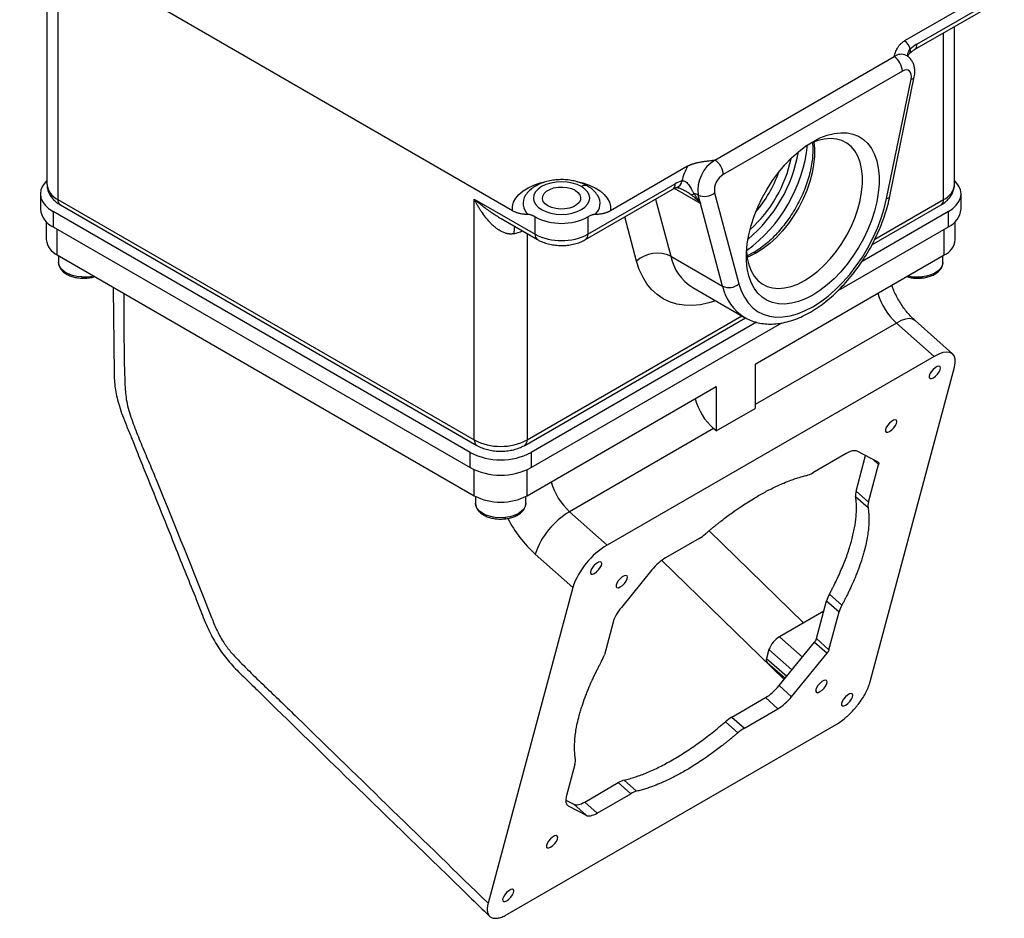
# Model space of a CAD drawing. Header units: inches. Extents: x 0 to 55, y 0 to 42.5.
# Tile 4 of 9: x 33.4 to 43.4, y 28.7 to 37.8. Entities that reach past the tile are written whole.
import ezdxf

# ---------------------------------------------------------------- set-up
doc = ezdxf.new("R2010")
doc.units = ezdxf.units.IN
doc.header["$LTSCALE"] = 5
doc.header["$MEASUREMENT"] = 0

msp = doc.modelspace()

# ---------------------------------------------------------------- linework, layer by layer
for p, q in [((38.430453, 35.883862), (33.417012, 38.77806)), ((33.694648, 38.387626), (33.694648, 36.152877)), ((33.805948, 38.251412), (33.805948, 35.99776)), ((43.203424, 38.063703), (42.419221, 37.610992)), ((42.545006, 37.577456), (43.433206, 38.090203)), ((42.520148, 37.522515), (43.408349, 38.035262)), ((42.814488, 35.99776), (42.814488, 37.692434)), ((42.925787, 36.152877), (42.925787, 37.756685)), ((40.489348, 36.398932), (42.3112, 37.450665)), ((42.396053, 37.303695), (40.574201, 36.251962)), ((42.236441, 36.0074), (42.484845, 37.221329)), ((42.269152, 36.032327), (42.517556, 37.246257)), ((41.485017, 36.585878), (41.485127, 36.585942)), ((40.211622, 36.336573), (39.427419, 35.883862)), ((39.172779, 35.59012), (40.06098, 36.102867)), ((39.197637, 35.645061), (40.085837, 36.157808)), ((40.341443, 35.958112), (40.076699, 36.110945)), ((40.485409, 36.06708), (40.733813, 35.139951)), ((33.627577, 36.054892), (33.627577, 35.899749)), ((33.805948, 35.99776), (38.041517, 33.552617)), ((38.041517, 36.00224), (38.660236, 35.645061)), ((38.041517, 33.552617), (38.041517, 36.00224)), ((38.562486, 36.041929), (38.565326, 36.046014)), ((39.292615, 36.045918), (39.295224, 36.042169)), ((39.884622, 36.001058), (40.040204, 35.420372)), ((40.341443, 35.958112), (40.318595, 36.043389)), ((42.115893, 35.594469), (42.814488, 35.99776)), ((42.992858, 35.899749), (42.992858, 36.054892)), ((37.999091, 33.426058), (33.75645, 35.875282)), ((33.75645, 35.875282), (33.75645, 35.72014)), ((33.830805, 35.942818), (38.066375, 33.497676)), ((40.566999, 35.11626), (40.341443, 35.958112)), ((42.863985, 35.875282), (41.986512, 35.368728)), ((42.086972, 35.537182), (42.78963, 35.942818)), ((42.863985, 35.72014), (42.863985, 35.875282)), ((33.687577, 35.771701), (33.687577, 35.589464)), ((38.316028, 35.803177), (38.685093, 35.59012)), ((38.660236, 35.645061), (38.660236, 35.820991)), ((39.197637, 35.820991), (39.197637, 35.645061)), ((39.692674, 35.371015), (39.572192, 35.820696)), ((42.932858, 35.589464), (42.932858, 35.771701)), ((33.75645, 35.72014), (37.999091, 33.270915)), ((33.798876, 35.434346), (33.798876, 35.695647)), ((41.743491, 35.073292), (42.863985, 35.72014)), ((42.821559, 35.434346), (42.821559, 35.695647)), ((38.578918, 35.651413), (38.578918, 33.552617)), ((33.798876, 35.434346), (38.041517, 32.985122)), ((33.811672, 35.42696), (33.811672, 35.358004)), ((40.040204, 35.420372), (40.566999, 35.11626)), ((40.898229, 34.324031), (42.821559, 35.434346)), ((42.808764, 35.358004), (42.808705, 35.354839)), ((42.808764, 35.358004), (42.808764, 35.42696)), ((40.263529, 35.102662), (40.790324, 34.79855)), ((38.554061, 33.497676), (40.800028, 34.794245)), ((38.578918, 33.552617), (40.763747, 34.813892)), ((40.793072, 34.796978), (40.790324, 34.79855)), ((42.907792, 34.428098), (42.525001, 34.767518)), ((40.913677, 34.749394), (38.621345, 33.426058)), ((38.621345, 33.270915), (41.169688, 34.742043)), ((42.335851, 34.741868), (40.898229, 33.911946)), ((42.718643, 34.402448), (42.335851, 34.741868)), ((42.718643, 34.402448), (39.393403, 32.482828)), ((40.898229, 34.324031), (40.898229, 33.872408)), ((42.064357, 31.081976), (42.924981, 34.294233)), ((38.578918, 32.985122), (40.502249, 34.095437)), ((40.502249, 34.095437), (40.502249, 33.643814)), ((40.502249, 33.643814), (40.898229, 33.872408)), ((40.475242, 33.667761), (39.010612, 32.822248)), ((40.502249, 33.643814), (40.475242, 33.667761)), ((37.999091, 33.270915), (37.999091, 33.426058)), ((38.621345, 33.426058), (38.621345, 33.270915)), ((41.826168, 33.415065), (41.484076, 33.21758)), ((41.924952, 33.032326), (42.021639, 33.393209)), ((42.149956, 33.325919), (41.937749, 33.437203)), ((42.051692, 32.919946), (42.154618, 33.304113)), ((42.101176, 33.351499), (42.154618, 33.304113)), ((38.041517, 32.985122), (38.041517, 33.249384)), ((38.578918, 32.985122), (38.578918, 33.249384)), ((38.054312, 32.978072), (38.054312, 32.908779)), ((38.566123, 32.908779), (38.566123, 32.978072)), ((41.920226, 32.978293), (42.046966, 32.865912)), ((41.924952, 33.032326), (42.051692, 32.919946)), ((38.058093, 32.88348), (38.054312, 32.908779)), ((39.010612, 32.822248), (39.393403, 32.482828)), ((40.429934, 32.627854), (41.391432, 31.692486)), ((40.328673, 32.55058), (39.986581, 32.353094)), ((39.042965, 32.053192), (38.660173, 32.392612)), ((41.192401, 31.115312), (39.948516, 32.32495)), ((39.848202, 32.230932), (39.537361, 31.849849)), ((39.042965, 32.053192), (38.182341, 28.840936)), ((41.653709, 31.983523), (41.780449, 31.871143)), ((41.522988, 31.532005), (41.625913, 31.916172)), ((41.625913, 31.916172), (41.752654, 31.803792)), ((41.59792, 31.811689), (41.145946, 31.55077)), ((41.649728, 31.419625), (41.752654, 31.803792)), ((39.4532, 31.699143), (39.364687, 31.36877)), ((41.142398, 31.05401), (41.502797, 31.495852)), ((41.145946, 31.55077), (41.37902, 31.344104)), ((41.502797, 31.495852), (41.629538, 31.383472)), ((41.522988, 31.532005), (41.649728, 31.419625)), ((41.039132, 31.419817), (41.015349, 31.331045)), ((41.039132, 31.419817), (41.272206, 31.213152)), ((41.269138, 30.94163), (41.629538, 31.383472)), ((41.015349, 31.331045), (41.220205, 31.1494)), ((41.020588, 31.290243), (41.203091, 31.128418)), ((41.142398, 31.05401), (41.269138, 30.94163)), ((41.200721, 31.13052), (41.200233, 31.128701)), ((41.200233, 31.128701), (41.201957, 31.127028)), ((40.661927, 30.734363), (41.004018, 30.931848)), ((41.004018, 30.931848), (41.130759, 30.819468)), ((40.788667, 30.621983), (41.130759, 30.819468)), ((38.356012, 28.714965), (41.747285, 30.672706)), ((40.596165, 30.686988), (40.722906, 30.574607)), ((40.661927, 30.734363), (40.788667, 30.621983)), ((39.065648, 30.252617), (38.977135, 29.922244)), ((39.164432, 29.869878), (39.506524, 30.067363)), ((39.506524, 30.067363), (39.633264, 29.954983)), ((39.566319, 30.09247), (39.693059, 29.98009)), ((39.291172, 29.757497), (39.633264, 29.954983)), ((38.971568, 29.890366), (39.052851, 29.84774)), ((39.164432, 29.869878), (39.291172, 29.757497)), ((38.981217, 29.84495), (38.996565, 29.831341)), ((38.996565, 29.831341), (39.179591, 29.73536)), ((39.052851, 29.84774), (39.179591, 29.73536))]:
    msp.add_line(p, q)
at = {"flags": 128}
for points in [[(42.484845, 37.221329), (42.487928, 37.24711), (42.486211, 37.270301), (42.479783, 37.28969), (42.468981, 37.304266), (42.454369, 37.313265), (42.43671, 37.316219), (42.416927, 37.312972), (42.396053, 37.303695)], [(41.485127, 36.585942), (41.558139, 36.623519), (41.630294, 36.651513), (41.700747, 36.669597), (41.768673, 36.677557), (41.833274, 36.6753), (41.893793, 36.662854), (41.949522, 36.640363), (41.999805, 36.608092), (42.044055, 36.566419), (42.081751, 36.515832), (42.112453, 36.456925), (42.1358, 36.390388), (42.151518, 36.317002), (42.159424, 36.237626), (42.159424, 36.153191), (42.151518, 36.064688), (42.1358, 35.973153), (42.112453, 35.87966), (42.081751, 35.785306), (42.044055, 35.691195), (41.999805, 35.598433), (41.949522, 35.508106), (41.893793, 35.421273), (41.833274, 35.338952), (41.768673, 35.262108), (41.700747, 35.191643), (41.630294, 35.128383), (41.558139, 35.073068), (41.485127, 35.026349)], [(41.485127, 35.026349), (41.412116, 34.988771), (41.33996, 34.960777), (41.269507, 34.942694), (41.201582, 34.934734), (41.13698, 34.93699), (41.076461, 34.949437), (41.020733, 34.971927), (40.970449, 35.004198), (40.9262, 35.045871), (40.888503, 35.096458), (40.857801, 35.155365), (40.834454, 35.221902), (40.818736, 35.295289), (40.810831, 35.374665), (40.810831, 35.459099), (40.818736, 35.547603), (40.834454, 35.639137), (40.857801, 35.73263), (40.888503, 35.826985), (40.9262, 35.921095), (40.970449, 36.013857), (41.020733, 36.104185), (41.076461, 36.191018), (41.13698, 36.273338), (41.201582, 36.350182), (41.269507, 36.420647), (41.33996, 36.483907), (41.412116, 36.539222), (41.485127, 36.585942)], [(41.495122, 36.582841), (41.501806, 36.516708), (41.501806, 36.43742), (41.493835, 36.354067), (41.478, 36.267776), (41.454517, 36.179713), (41.423702, 36.09107), (41.385972, 36.003045), (41.341837, 35.916829), (41.291894, 35.833587), (41.23682, 35.754446), (41.177357, 35.680475), (41.114311, 35.612675), (41.048534, 35.551963), (40.980916, 35.499159), (40.912371, 35.454979)], [(41.400274, 35.173318), (41.46882, 35.217499), (41.536438, 35.270302), (41.602215, 35.331014), (41.665261, 35.398814), (41.724723, 35.472785), (41.779798, 35.551926), (41.829741, 35.635168), (41.873875, 35.721384), (41.911605, 35.809409), (41.942421, 35.898052), (41.965904, 35.986115), (41.981739, 36.072406), (41.98971, 36.15576), (41.98971, 36.235047), (41.981739, 36.309197), (41.965904, 36.377206), (41.942421, 36.438156), (41.911605, 36.491221), (41.873875, 36.535683), (41.829741, 36.570943), (41.779798, 36.596522), (41.724723, 36.612075), (41.665261, 36.617392), (41.602215, 36.612401), (41.536438, 36.597168), (41.46882, 36.571901), (41.441173, 36.558914)], [(33.694648, 36.189691), (33.675534, 36.170209), (33.649112, 36.133385), (33.632994, 36.094628), (33.627577, 36.054892), (33.632994, 36.015157), (33.649112, 35.9764), (33.675534, 35.939576), (33.71161, 35.905591), (33.75645, 35.875282)], [(38.430453, 35.883862), (38.43023, 35.927084), (38.44119, 35.969841), (38.463087, 36.011173), (38.495429, 36.050155), (38.537491, 36.085912), (38.588331, 36.117642), (38.646808, 36.144633), (38.711612, 36.166282), (38.758525, 36.177691)], [(39.131659, 36.129508), (39.088214, 36.150091), (39.038649, 36.165385), (38.984867, 36.174803), (38.928936, 36.177983), (38.873005, 36.174803), (38.819224, 36.165385), (38.769658, 36.150091), (38.726214, 36.129508), (38.69056, 36.104428), (38.664067, 36.075815), (38.647752, 36.044768), (38.642243, 36.012479), (38.647752, 35.980191), (38.664067, 35.949144), (38.69056, 35.92053), (38.726214, 35.89545), (38.769658, 35.874868), (38.819224, 35.859573), (38.873005, 35.850155), (38.928936, 35.846975), (38.984867, 35.850155), (39.038649, 35.859573), (39.088214, 35.874868), (39.131659, 35.89545), (39.167312, 35.92053), (39.193806, 35.949144), (39.21012, 35.980191), (39.215629, 36.012479), (39.21012, 36.044768), (39.193806, 36.075815), (39.167312, 36.104428), (39.131659, 36.129508)], [(39.092325, 36.179127), (39.146261, 36.166282), (39.211064, 36.144633), (39.269541, 36.117642), (39.320381, 36.085912), (39.362444, 36.050155), (39.394786, 36.011173), (39.416682, 35.969841), (39.427642, 35.927084), (39.427419, 35.883862)], [(42.863985, 35.875282), (42.908826, 35.905591), (42.944901, 35.939576), (42.971323, 35.9764), (42.987441, 36.015157), (42.992858, 36.054892), (42.987441, 36.094628), (42.971323, 36.133385), (42.944901, 36.170209), (42.925787, 36.189691)], [(38.79105, 35.932879), (38.762059, 35.954242), (38.742766, 35.978989), (38.734292, 36.005682), (38.73713, 36.032771), (38.751116, 36.05868), (38.775435, 36.081904), (38.808676, 36.101093), (38.848906, 36.115133), (38.893786, 36.123206), (38.94071, 36.124845), (38.986949, 36.119953), (39.029817, 36.108816), (39.066822, 36.092079)], [(39.066822, 36.092079), (39.095814, 36.070717), (39.115107, 36.04597), (39.12358, 36.019276), (39.120742, 35.992188), (39.106757, 35.966279), (39.082437, 35.943055), (39.049196, 35.923865), (39.008967, 35.909826), (38.964086, 35.901752), (38.917162, 35.900114), (38.870923, 35.905005), (38.828055, 35.916143), (38.79105, 35.932879)], [(40.733813, 35.139951), (40.757855, 35.067796), (40.789265, 35.00312), (40.827724, 34.94658), (40.872842, 34.898747), (40.924163, 34.860106), (40.981167, 34.831049), (41.043276, 34.81187), (41.109862, 34.802764), (41.180249, 34.803822), (41.253724, 34.815034), (41.329544, 34.836286), (41.406939, 34.867363), (41.485127, 34.90795), (41.563315, 34.957637), (41.640711, 35.015919), (41.71653, 35.082206), (41.790006, 35.155827), (41.860393, 35.236036), (41.926978, 35.32202), (41.989087, 35.412909), (42.046091, 35.507781), (42.097412, 35.605676), (42.142531, 35.705602), (42.18099, 35.806546), (42.212399, 35.907486), (42.236441, 36.0074)], [(40.811265, 35.467763), (40.81881, 35.401062), (40.834645, 35.333053), (40.858128, 35.272104), (40.888943, 35.219039), (40.926673, 35.174576), (40.970808, 35.139317), (41.020751, 35.113737), (41.075825, 35.098184), (41.135288, 35.092867), (41.198334, 35.097859), (41.264111, 35.113091), (41.331729, 35.138358), (41.400274, 35.173318)], [(34.049101, 35.210658), (33.999662, 35.21557), (33.952833, 35.225956), (33.910413, 35.241416), (33.874032, 35.261356), (33.84509, 35.285011), (33.824698, 35.311471), (33.813639, 35.339719), (33.811672, 35.358004)], [(40.496816, 34.967988), (40.427674, 34.94657), (40.341191, 34.928133), (40.257414, 34.919842), (40.17698, 34.921759), (40.100501, 34.933872), (40.028559, 34.956087), (39.961703, 34.988235), (39.900441, 35.030072), (39.845238, 35.08128), (39.796516, 35.141468), (39.754644, 35.210179), (39.719942, 35.286889), (39.692674, 35.371015)], [(40.912371, 35.454979), (40.843825, 35.420019), (40.817524, 35.409079)], [(42.808705, 35.354839), (42.808604, 35.352782), (42.801925, 35.324079), (42.785675, 35.29668), (42.760478, 35.271638), (42.727302, 35.249915), (42.687422, 35.232345), (42.642371, 35.219605), (42.59388, 35.212183)], [(34.049101, 35.210658), (34.049145, 35.205989), (34.049275, 35.202197), (34.049485, 35.199426), (34.049767, 35.197784), (34.050112, 35.197334), (34.050113, 35.197335)], [(42.59388, 35.212183), (42.593783, 35.20751), (42.593496, 35.203707), (42.59303, 35.200919), (42.592402, 35.199254), (42.591654, 35.198773)], [(42.525001, 34.767518), (42.523372, 34.768915), (42.497939, 34.782254), (42.465393, 34.786194), (42.426721, 34.780616), (42.383098, 34.765689), (42.335851, 34.741868)], [(42.924981, 34.294233), (42.933263, 34.33849), (42.932835, 34.376519), (42.923709, 34.407164), (42.906163, 34.429496), (42.880731, 34.442834), (42.848184, 34.446774), (42.809512, 34.441196), (42.76589, 34.42627), (42.718643, 34.402448)], [(42.712049, 34.185517), (42.733338, 34.200907), (42.753718, 34.221553), (42.770434, 34.244666), (42.78123, 34.267125), (42.784648, 34.285896), (42.780226, 34.298444), (42.768561, 34.303076), (42.751229, 34.299164), (42.73057, 34.287238), (42.709374, 34.268908), (42.690505, 34.246649), (42.67651, 34.223469), (42.66928, 34.202497), (42.669791, 34.186566), (42.677974, 34.177827), (42.692724, 34.177461), (42.712049, 34.185517)], [(42.266991, 33.639879), (42.288281, 33.65527), (42.30866, 33.675915), (42.325377, 33.699028), (42.336173, 33.721487), (42.339591, 33.740258), (42.335169, 33.752807), (42.323504, 33.757438), (42.306171, 33.753526), (42.285512, 33.7416), (42.264317, 33.72327), (42.245448, 33.701012), (42.231453, 33.677831), (42.224223, 33.656859), (42.224734, 33.640928), (42.232917, 33.632189), (42.247667, 33.631823), (42.266991, 33.639879)], [(38.354041, 32.76323), (38.304012, 32.761092), (38.254221, 32.764628), (38.206582, 32.773705), (38.162926, 32.787972), (38.12493, 32.806881), (38.094055, 32.829707), (38.071487, 32.855571), (38.058093, 32.88348)], [(38.56598, 32.903835), (38.559922, 32.876453), (38.544199, 32.848952), (38.519485, 32.82375), (38.486729, 32.801815), (38.44719, 32.783991), (38.402386, 32.770963), (38.354041, 32.76323)], [(38.566123, 32.908779), (38.566048, 32.905197), (38.56598, 32.903835)], [(38.354041, 32.76323), (38.353938, 32.758557), (38.353631, 32.754752), (38.353132, 32.751961), (38.352462, 32.750292), (38.35169, 32.749804)], [(39.264903, 32.195522), (39.286193, 32.210912), (39.306572, 32.231558), (39.323289, 32.254671), (39.334085, 32.27713), (39.337503, 32.295901), (39.33308, 32.30845), (39.321415, 32.313081), (39.304083, 32.309169), (39.283424, 32.297243), (39.262229, 32.278913), (39.243359, 32.256655), (39.229365, 32.233474), (39.222134, 32.212502), (39.222645, 32.196571), (39.230828, 32.187832), (39.245578, 32.187466), (39.264903, 32.195522)], [(39.526953, 32.058089), (39.548242, 32.073479), (39.568622, 32.094124), (39.585338, 32.117237), (39.596134, 32.139696), (39.599552, 32.158467), (39.59513, 32.171016), (39.583465, 32.175647), (39.566133, 32.171735), (39.545474, 32.159809), (39.524278, 32.141479), (39.505409, 32.119221), (39.491414, 32.096041), (39.484184, 32.075069), (39.484695, 32.059137), (39.492878, 32.050399), (39.507628, 32.050033), (39.526953, 32.058089)], [(41.557837, 30.992978), (41.579126, 31.008368), (41.599506, 31.029014), (41.616222, 31.052127), (41.627019, 31.074585), (41.630436, 31.093356), (41.626014, 31.105905), (41.614349, 31.110536), (41.597017, 31.106625), (41.576358, 31.094699), (41.555162, 31.076368), (41.536293, 31.05411), (41.522298, 31.03093), (41.515068, 31.009958), (41.515579, 30.994027), (41.523762, 30.985288), (41.538512, 30.984922), (41.557837, 30.992978)], [(41.819886, 30.855544), (41.841176, 30.870934), (41.861555, 30.89158), (41.878272, 30.914693), (41.889068, 30.937152), (41.892486, 30.955923), (41.888064, 30.968471), (41.876399, 30.973103), (41.859066, 30.969191), (41.838407, 30.957265), (41.817212, 30.938935), (41.798343, 30.916677), (41.784348, 30.893496), (41.777118, 30.872524), (41.777629, 30.856593), (41.785812, 30.847854), (41.800562, 30.847488), (41.819886, 30.855544)], [(38.817798, 29.411187), (38.839088, 29.426577), (38.859467, 29.447223), (38.876184, 29.470336), (38.88698, 29.492795), (38.890398, 29.511566), (38.885975, 29.524114), (38.87431, 29.528746), (38.856978, 29.524834), (38.836319, 29.512908), (38.815124, 29.494578), (38.796254, 29.472319), (38.78226, 29.449139), (38.775029, 29.428167), (38.77554, 29.412236), (38.783723, 29.403497), (38.798473, 29.403131), (38.817798, 29.411187)], [(38.372741, 28.865549), (38.39403, 28.88094), (38.41441, 28.901585), (38.431126, 28.924698), (38.441923, 28.947157), (38.44534, 28.965928), (38.440918, 28.978477), (38.429253, 28.983108), (38.411921, 28.979196), (38.391262, 28.96727), (38.370066, 28.94894), (38.351197, 28.926682), (38.337202, 28.903501), (38.329972, 28.882529), (38.330483, 28.866598), (38.338666, 28.857859), (38.353416, 28.857493), (38.372741, 28.865549)]]:
    msp.add_lwpolyline(points, dxfattribs=at)
for centre, radius, start, end in [((42.329471, 37.487525), 0.152641, 15.2200294, 53.9861176), ((42.756233, 37.216685), 0.418059, 120.348435, 131.9519782), ((42.48797, 37.570178), 0.057499, 303.8913278, 7.2723786), ((42.384082, 37.352184), 0.122516, 64.9484675, 126.5037157), ((42.442042, 37.511332), 0.038338, 320.0884586, 25.1041733), ((42.211827, 37.295312), 0.184417, 2.6054785, 57.3945217), ((42.481369, 37.259809), 0.038636, 275.1612009, 339.5142069), ((39.902264, 36.719913), 1.53899, 306.2328077, 353.7725689), ((39.874562, 36.735904), 1.48571, 309.8169813, 350.1883953), ((40.677842, 36.089631), 0.362211, 121.3589495, 187.3348008), ((40.389975, 36.243579), 0.184417, 2.6054785, 57.3945217), ((39.948994, 36.692936), 1.344725, 311.8808985, 348.124478), ((40.729376, 36.051781), 0.59091, 151.1869021, 166.7969408), ((39.919221, 36.710123), 1.294677, 319.611336, 340.3940405), ((40.229292, 35.914435), 0.282506, 105.4389324, 120.5168793), ((40.072892, 36.197125), 0.081854, 288.1134471, 352.7158006), ((40.672218, 36.091126), 0.18835, 121.3589495, 187.3348008), ((33.884597, 36.17168), 0.190878, 185.6533765, 245.6667644), ((39.166798, 36.080594), 0.060227, 65.6608547, 125.6930264), ((40.027037, 36.151318), 0.059157, 305.0133329, 6.2988475), ((40.384136, 36.181035), 0.152454, 244.5384768, 311.6278941), ((42.740432, 36.168384), 0.186003, 293.4621251, 355.217734), ((33.864748, 35.991269), 0.059157, 173.7011525, 234.9866671), ((38.68583, 35.958424), 0.148953, 145.9017871, 229.1471917), ((39.172136, 35.958412), 0.148882, 310.8285239, 34.2337513), ((40.247211, 36.095102), 0.047575, 267.9110931, 307.1285112), ((40.262656, 35.943153), 0.114788, 60.8352369, 83.3607558), ((42.232964, 36.045883), 0.03864, 275.1634405, 339.5003605), ((42.755688, 35.991269), 0.059157, 305.0133329, 6.2988475), ((33.845908, 35.920366), 0.219302, 185.3944478, 245.9256932), ((42.769515, 35.923963), 0.224652, 294.8673153, 353.8125438), ((38.928936, 36.336732), 0.58154, 242.480539, 297.519461), ((38.69589, 35.658903), 0.251974, 164.944256, 182.0409643), ((38.338084, 36.148554), 0.509766, 282.0006471, 292.5288918), ((33.877526, 35.608267), 0.190878, 185.6533765, 245.6667644), ((38.720318, 35.639149), 0.060372, 174.3804044, 234.2929713), ((38.928936, 36.160802), 0.58154, 242.480539, 297.519461), ((39.137493, 35.63916), 0.060432, 305.8915853, 5.6034937), ((42.747503, 35.604971), 0.186003, 293.4621251, 355.217734), ((40.894764, 35.430359), 0.030268, 54.4304803, 113.7573849), ((39.903661, 35.133608), 0.317612, 64.5384768, 131.6278941), ((40.529868, 35.527222), 0.501186, 192.3096553, 237.8987988), ((34.068274, 35.634252), 0.424028, 267.4084824, 283.4561397), ((42.552884, 35.640431), 0.430206, 256.641717, 275.4682516), ((40.63254, 35.253906), 0.152454, 244.5384768, 311.6278941), ((41.056662, 35.22311), 0.501186, 192.3096553, 237.8987988), ((42.771727, 35.221383), 0.648015, 195.7462623, 227.7294061), ((40.911118, 34.147276), 0.648015, 195.7462623, 227.7294061), ((38.101599, 33.546705), 0.060372, 174.3804044, 234.2929713), ((38.310218, 34.068358), 0.58154, 242.480539, 297.519461), ((38.518775, 33.546716), 0.060432, 305.8915853, 5.6034937), ((38.310218, 34.020962), 0.67135, 242.3910402, 297.6089598), ((38.310218, 33.86582), 0.67135, 242.3910402, 297.6089598), ((39.446488, 33.301764), 0.648015, 195.7462624, 227.7294061), ((38.310218, 33.500863), 0.58154, 242.480539, 297.519461), ((39.520546, 33.340682), 1.280264, 207.246155, 227.7762858), ((39.428506, 32.123648), 0.81405, 120.8873836, 160.7068206), ((39.807698, 31.787165), 0.809683, 120.775426, 160.8187782), ((41.273974, 31.337304), 0.248915, 120.9534712, 160.640733), ((41.050451, 31.314815), 0.038673, 155.1853892, 219.4485543)]:
    msp.add_arc(centre, radius, start, end)
for centre, start_param, end_param in [((41.780403, 33.244249), 0.100575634, 0.885817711), ((41.529841, 33.388396), 3.664359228, 4.027410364), ((42.101728, 33.134377), 2.456614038, 2.819856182), ((42.228469, 33.021997), 2.456614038, 2.819856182), ((40.374438, 32.721396), 4.027410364, 4.3904615), ((39.940817, 32.182278), 0.885817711, 1.671059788), ((41.80269, 32.018223), 2.093371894, 2.456614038), ((41.92943, 31.905843), 2.093371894, 2.456614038), ((39.629976, 31.801194), 1.671059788, 2.456614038), ((39.18791, 31.266719), 5.234964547, 5.598206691), ((41.049783, 31.102665), 4.027410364, 4.812652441), ((41.176524, 30.990284), 4.027410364, 4.812652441), ((40.616162, 30.563547), 0.885817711, 1.248868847), ((40.742902, 30.451166), 0.885817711, 1.248868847), ((38.888871, 30.150566), 5.598206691, 5.961448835), ((39.460759, 29.896547), 0.522766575, 0.885817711), ((39.587499, 29.784166), 0.522766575, 0.885817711), ((39.153912, 30.024295), 2.456614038, 3.242168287), ((39.210197, 30.040694), 3.242168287, 4.027410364), ((39.336937, 29.928314), 3.242168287, 4.027410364)]:
    msp.add_ellipse(centre, major_axis=(0.165855, 0.1871), ratio=0.408323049, start_param=start_param, end_param=end_param)
for points, knots in [([(42.3112, 37.450665), (42.313849, 37.459003), (42.31838, 37.473264), (42.325923, 37.495177), (42.334309, 37.515515), (42.343543, 37.533737), (42.35225, 37.54795), (42.359965, 37.5589), (42.368284, 37.569205), (42.37721, 37.578863), (42.386738, 37.587877), (42.396893, 37.596233), (42.40759, 37.60398), (42.415379, 37.608676), (42.419221, 37.610992)], [0, 0, 0, 0, 0.1455462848, 0.248935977, 0.3835393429, 0.5043601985, 0.5746965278, 0.642274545, 0.7072502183, 0.769798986, 0.8301174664, 0.8884248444, 0.9449636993, 1, 1, 1, 1]), ([(42.517556, 37.246257), (42.519201, 37.255719), (42.523426, 37.28002), (42.523676, 37.318299), (42.516518, 37.359235), (42.501923, 37.396201), (42.480188, 37.427766), (42.457573, 37.450581), (42.440776, 37.459281), (42.435133, 37.462204)], [0, 0, 0, 0, 0.1130341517, 0.2903091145, 0.4581626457, 0.6174579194, 0.7715540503, 0.9232405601, 1, 1, 1, 1]), ([(42.452059, 37.452536), (42.45175, 37.462028), (42.451135, 37.480953), (42.459258, 37.508405), (42.470932, 37.521208), (42.476758, 37.527597)], [0, 0, 0, 0, 0.335130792, 0.668216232, 1, 1, 1, 1]), ([(42.454085, 37.450646), (42.454711, 37.454694), (42.457671, 37.473833), (42.465525, 37.48118), (42.471718, 37.486973)], [0, 0, 0, 0, 0.211506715, 1, 1, 1, 1]), ([(42.47165, 37.486912), (42.476986, 37.491489), (42.491876, 37.504264), (42.508186, 37.515484), (42.518569, 37.521587), (42.520148, 37.522515)], [0, 0, 0, 0, 0.321350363, 0.896774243, 1, 1, 1, 1]), ([(41.481713, 36.573962), (41.481726, 36.57388), (41.484963, 36.552858), (41.485816, 36.505918), (41.483538, 36.433803), (41.47407, 36.357474), (41.458398, 36.278677), (41.436376, 36.198095), (41.408278, 36.116745), (41.374375, 36.035577), (41.335045, 35.955565), (41.290736, 35.877661), (41.241971, 35.802791), (41.189337, 35.731848), (41.133478, 35.665646), (41.075095, 35.605018), (41.0149, 35.550408), (40.953757, 35.503333), (40.909278, 35.472692), (40.885717, 35.460218), (40.88242, 35.458472)], [0, 0, 0, 0, 0.000241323, 0.061873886, 0.123467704, 0.185104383, 0.24683589, 0.308675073, 0.370613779, 0.432633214, 0.49470953, 0.556816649, 0.61892754, 0.681006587, 0.743025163, 0.804955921, 0.866773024, 0.928454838, 0.98998929, 1, 1, 1, 1]), ([(40.211622, 36.336573), (40.213882, 36.337845), (40.218433, 36.340409), (40.225658, 36.34407), (40.233229, 36.347629), (40.241173, 36.351072), (40.249482, 36.354401), (40.258158, 36.357616), (40.267201, 36.360718), (40.27661, 36.363706), (40.286385, 36.36658), (40.296528, 36.36934), (40.307037, 36.371987), (40.317912, 36.37452), (40.329154, 36.37694), (40.348326, 36.380747), (40.377005, 36.385591), (40.412231, 36.390431), (40.450196, 36.394787), (40.4749, 36.397402), (40.489348, 36.398932)], [0, 0, 0, 0, 0.031277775, 0.063007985, 0.09524299, 0.128032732, 0.161424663, 0.195463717, 0.230192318, 0.265650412, 0.301875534, 0.338902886, 0.376765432, 0.415494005, 0.455117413, 0.495662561, 0.616409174, 0.751075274, 0.854417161, 1, 1, 1, 1]), ([(39.191555, 36.135369), (39.175603, 36.143814), (39.142875, 36.161138), (39.087264, 36.17982), (39.027649, 36.193093), (38.965755, 36.199952), (38.903097, 36.200517), (38.840892, 36.194728), (38.780322, 36.182563), (38.722556, 36.163895), (38.668655, 36.138591), (38.622606, 36.107492), (38.58829, 36.076724), (38.572977, 36.055165), (38.567138, 36.046944)], [0, 0, 0, 0, 0.082586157, 0.169429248, 0.256203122, 0.342618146, 0.428864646, 0.515337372, 0.602371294, 0.690450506, 0.779989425, 0.871000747, 0.950810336, 1, 1, 1, 1]), ([(40.154085, 36.186747), (40.155231, 36.18706), (40.157497, 36.187678), (40.16097, 36.188198), (40.164432, 36.188418), (40.167879, 36.188323), (40.171299, 36.187935), (40.177033, 36.186799), (40.185096, 36.18382), (40.197899, 36.175908), (40.212584, 36.161626), (40.227223, 36.141654), (40.24058, 36.119912), (40.250665, 36.101981), (40.258677, 36.087597), (40.264506, 36.077154), (40.270275, 36.06694), (40.274054, 36.06041), (40.275928, 36.057171)], [0, 0, 0, 0, 0.0220425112, 0.0436043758, 0.0647478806, 0.0855341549, 0.106022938, 0.1262723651, 0.1885671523, 0.2517384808, 0.3702495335, 0.5022700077, 0.621891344, 0.7508930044, 0.8128679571, 0.8753250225, 0.9381837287, 1, 1, 1, 1]), ([(33.694877, 36.151855), (33.695699, 36.137708), (33.697368, 36.10897), (33.711379, 36.067585), (33.732859, 36.028855), (33.762131, 35.993746), (33.795156, 35.964905), (33.819964, 35.949535), (33.830805, 35.942818)], [0, 0, 0, 0, 0.163698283, 0.33254571, 0.501922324, 0.676117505, 0.85845945, 1, 1, 1, 1]), ([(39.29088, 36.046848), (39.284878, 36.055276), (39.269559, 36.076787), (39.236274, 36.105829), (39.208841, 36.12686), (39.192092, 36.135105), (39.191555, 36.135369)], [0, 0, 0, 0, 0.236137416, 0.602708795, 0.987276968, 1, 1, 1, 1]), ([(40.06098, 36.102867), (40.065698, 36.105451), (40.078833, 36.112644), (40.091631, 36.117426), (40.098855, 36.119426), (40.099999, 36.119743)], [0, 0, 0, 0, 0.320621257, 0.892394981, 1, 1, 1, 1]), ([(40.099807, 36.119692), (40.101888, 36.119898), (40.106203, 36.120325), (40.125536, 36.115724), (40.153629, 36.104505), (40.175412, 36.092396), (40.186631, 36.086159)], [0, 0, 0, 0, 0.220658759, 0.457574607, 0.720639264, 1, 1, 1, 1]), ([(40.245477, 36.047559), (40.235534, 36.054675), (40.215636, 36.068915), (40.194536, 36.081343), (40.183981, 36.087561)], [0, 0, 0, 0, 0.4997238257, 1, 1, 1, 1]), ([(42.78963, 35.942818), (42.79869, 35.948371), (42.822174, 35.962765), (42.854921, 35.990255), (42.885314, 36.025671), (42.907861, 36.064303), (42.92151, 36.106466), (42.927355, 36.137097), (42.925637, 36.153164), (42.925558, 36.153899)], [0, 0, 0, 0, 0.116921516, 0.3030841, 0.480461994, 0.649942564, 0.814116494, 0.991501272, 1, 1, 1, 1]), ([(38.444076, 35.649929), (38.441663, 35.649443), (38.436809, 35.648465), (38.42943, 35.647479), (38.421939, 35.646839), (38.414333, 35.646582), (38.406615, 35.646703), (38.398787, 35.647206), (38.390852, 35.648094), (38.382812, 35.64937), (38.366683, 35.652672), (38.34199, 35.660516), (38.311131, 35.675335), (38.28111, 35.694067), (38.253554, 35.714886), (38.226758, 35.738422), (38.19341, 35.77162), (38.154539, 35.817176), (38.120089, 35.865284), (38.094151, 35.9059), (38.076741, 35.935349), (38.058795, 35.967804), (38.047888, 35.989543), (38.041517, 36.00224)], [0, 0, 0, 0, 0.013151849, 0.026451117, 0.03992577, 0.053602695, 0.06750761, 0.081664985, 0.096098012, 0.110828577, 0.125877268, 0.185576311, 0.251157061, 0.310923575, 0.376049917, 0.435983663, 0.500774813, 0.625175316, 0.750234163, 0.808826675, 0.875022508, 0.927006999, 1, 1, 1, 1]), ([(38.041517, 36.00224), (38.05646, 35.989522), (38.084969, 35.965258), (38.129502, 35.92983), (38.174703, 35.895713), (38.220291, 35.863368), (38.265755, 35.833523), (38.297023, 35.813837), (38.314344, 35.804232), (38.316079, 35.803271)], [0, 0, 0, 0, 0.177097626, 0.337895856, 0.5081276, 0.679207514, 0.829545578, 0.982935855, 1, 1, 1, 1]), ([(40.341443, 35.958112), (40.33833, 35.961619), (40.332377, 35.968325), (40.323615, 35.977696), (40.315557, 35.986024), (40.308235, 35.993338), (40.301696, 35.999679), (40.291813, 36.009019), (40.278534, 36.020959), (40.261782, 36.035032), (40.250746, 36.043511), (40.245477, 36.047559)], [0, 0, 0, 0, 0.106822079, 0.204247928, 0.292277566, 0.370911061, 0.440148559, 0.499990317, 0.681103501, 0.847767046, 1, 1, 1, 1]), ([(40.275928, 36.057171), (40.278627, 36.053725), (40.284221, 36.046583), (40.292668, 36.035185), (40.301487, 36.022774), (40.311987, 36.00724), (40.325649, 35.985867), (40.335616, 35.968351), (40.341443, 35.958112)], [0, 0, 0, 0, 0.1127660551, 0.2336902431, 0.3627754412, 0.5000240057, 0.7077131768, 1, 1, 1, 1]), ([(40.794187, 34.79767), (40.801931, 34.792946), (40.829085, 34.776382), (40.880458, 34.756776), (40.947243, 34.739013), (41.017477, 34.730518), (41.090464, 34.73067), (41.165955, 34.739733), (41.243455, 34.75772), (41.322371, 34.78461), (41.401993, 34.820218), (41.481582, 34.864214), (41.560405, 34.916143), (41.637794, 34.975473), (41.713144, 35.041634), (41.785916, 35.114045), (41.855605, 35.192106), (41.921727, 35.275195), (41.98382, 35.36267), (42.041445, 35.453869), (42.094186, 35.54811), (42.14164, 35.644693), (42.183484, 35.742918), (42.219224, 35.842041), (42.248373, 35.938892), (42.262411, 36.002013), (42.269152, 36.032327)], [0, 0, 0, 0, 0.016020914, 0.056176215, 0.096360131, 0.136880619, 0.177978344, 0.219781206, 0.262288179, 0.305387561, 0.348906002, 0.392665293, 0.4365216, 0.480357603, 0.524131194, 0.567827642, 0.611448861, 0.655006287, 0.698516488, 0.741998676, 0.785473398, 0.828960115, 0.872475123, 0.916040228, 0.959676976, 1, 1, 1, 1]), ([(38.588398, 35.845758), (38.583937, 35.845786), (38.575232, 35.845843), (38.562341, 35.846389), (38.547259, 35.847477), (38.53001, 35.849516), (38.512067, 35.852758), (38.496253, 35.856571), (38.482448, 35.860651), (38.468977, 35.865394), (38.455839, 35.870824), (38.443035, 35.876857), (38.434605, 35.881551), (38.430453, 35.883862)], [0, 0, 0, 0, 0.089944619, 0.175534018, 0.256808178, 0.387510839, 0.510958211, 0.599615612, 0.685157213, 0.767759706, 0.847619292, 0.924953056, 1, 1, 1, 1]), ([(39.427419, 35.883862), (39.424943, 35.882463), (39.419947, 35.87964), (39.412394, 35.875766), (39.40472, 35.872109), (39.396925, 35.868699), (39.389009, 35.865526), (39.380972, 35.862595), (39.372813, 35.859903), (39.364533, 35.857451), (39.356132, 35.855239), (39.343975, 35.852427), (39.327865, 35.849514), (39.308452, 35.847231), (39.288846, 35.845951), (39.276095, 35.845824), (39.269475, 35.845758)], [0, 0, 0, 0, 0.0447586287, 0.0903067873, 0.1366990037, 0.1839868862, 0.2322191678, 0.2814417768, 0.3316979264, 0.3830282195, 0.4354707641, 0.4890612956, 0.6124203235, 0.7432047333, 0.8666755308, 1, 1, 1, 1]), ([(38.660236, 35.820991), (38.657714, 35.822417), (38.652703, 35.825253), (38.645239, 35.829092), (38.637881, 35.832588), (38.630627, 35.835714), (38.622555, 35.838835), (38.613847, 35.841721), (38.604727, 35.844024), (38.596244, 35.845481), (38.590968, 35.845667), (38.588398, 35.845758)], [0, 0, 0, 0, 0.102377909, 0.203461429, 0.303380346, 0.40226903, 0.500266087, 0.63551076, 0.763489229, 0.884765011, 1, 1, 1, 1]), ([(39.269475, 35.845758), (39.26803, 35.845729), (39.265099, 35.845672), (39.260515, 35.845203), (39.25572, 35.844457), (39.250705, 35.843403), (39.245471, 35.842051), (39.240019, 35.840397), (39.232346, 35.837755), (39.222393, 35.833743), (39.210114, 35.827958), (39.201824, 35.823329), (39.197637, 35.820991)], [0, 0, 0, 0, 0.0651204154, 0.1321251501, 0.2011504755, 0.2723210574, 0.3457506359, 0.4215427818, 0.4997916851, 0.6634847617, 0.8300132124, 1, 1, 1, 1]), ([(38.685093, 35.59012), (38.694366, 35.58508), (38.7198, 35.571256), (38.765585, 35.553668), (38.822484, 35.539094), (38.881963, 35.530951), (38.94252, 35.529176), (39.002868, 35.533823), (39.061798, 35.544925), (39.116841, 35.562255), (39.152945, 35.578848), (39.170541, 35.588848), (39.172779, 35.59012)], [0, 0, 0, 0, 0.06613057, 0.181379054, 0.296480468, 0.411185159, 0.525587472, 0.640232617, 0.755667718, 0.872603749, 0.983794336, 1, 1, 1, 1]), ([(40.88242, 35.458472), (40.865344, 35.448502), (40.84397, 35.436023), (40.82327, 35.427668), (40.819108, 35.425988)], [0, 0, 0, 0, 0.79892853, 1, 1, 1, 1]), ([(33.812842, 35.362158), (33.812397, 35.358784), (33.810557, 35.344839), (33.817289, 35.320317), (33.832247, 35.290939), (33.856034, 35.264379), (33.887459, 35.241107), (33.92602, 35.221856), (33.970145, 35.207799), (34.012239, 35.199484), (34.039447, 35.198409), (34.05014, 35.197986)], [0, 0, 0, 0, 0.037872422, 0.156555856, 0.274736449, 0.396505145, 0.523382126, 0.6536264, 0.784678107, 0.915380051, 1, 1, 1, 1]), ([(42.591597, 35.19943), (42.597408, 35.199793), (42.619671, 35.201185), (42.656692, 35.209565), (42.700535, 35.224348), (42.739092, 35.244865), (42.771023, 35.270274), (42.793264, 35.299063), (42.806277, 35.327631), (42.807255, 35.346035), (42.807684, 35.354096)], [0, 0, 0, 0, 0.050586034, 0.193787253, 0.337774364, 0.482973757, 0.629479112, 0.775488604, 0.901657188, 1, 1, 1, 1]), ([(34.05014, 35.197986), (34.05589, 35.197563), (34.078021, 35.195933), (34.116773, 35.199361), (34.155263, 35.205153), (34.175255, 35.211988), (34.180781, 35.213878)], [0, 0, 0, 0, 0.12828691, 0.493760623, 0.860074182, 1, 1, 1, 1]), ([(42.439702, 35.213905), (42.44732, 35.211437), (42.469578, 35.204226), (42.510447, 35.198454), (42.554213, 35.195803), (42.58106, 35.198408), (42.591597, 35.19943)], [0, 0, 0, 0, 0.164517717, 0.480713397, 0.796202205, 1, 1, 1, 1]), ([(34.367706, 35.105968), (34.369191, 34.987357), (34.371712, 34.786023), (34.374688, 34.507293), (34.377108, 34.335166), (34.377716, 34.212653), (34.381211, 34.140086), (34.390642, 34.060841), (34.407035, 33.979228), (34.430917, 33.892675), (34.463013, 33.79892), (34.504699, 33.693274), (34.555034, 33.572515), (34.6146, 33.421894), (34.761137, 33.05727), (34.928942, 32.639619), (35.104616, 32.200038), (35.198327, 31.970133), (35.260251, 31.808887), (35.302932, 31.701696), (35.342844, 31.612371), (35.385794, 31.528595), (35.4322, 31.450401), (35.482815, 31.37727), (35.53778, 31.307999), (35.59696, 31.241567), (35.660437, 31.176516), (35.72928, 31.110282), (35.81639, 31.02571), (36.168212, 30.680939), (36.895856, 29.972589), (37.654781, 29.235692), (38.127223, 28.776552), (38.197314, 28.708435)], [0, 0, 0, 0, 0.0524115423, 0.0889644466, 0.1221319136, 0.1305513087, 0.1409634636, 0.1508311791, 0.1610585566, 0.1723539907, 0.1844027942, 0.1978008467, 0.2142025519, 0.2327173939, 0.257765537, 0.3595353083, 0.3991277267, 0.4329899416, 0.4510910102, 0.4635034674, 0.4754541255, 0.4867806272, 0.4976499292, 0.5083861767, 0.5190873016, 0.5300331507, 0.5413835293, 0.5533701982, 0.5668459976, 0.5890328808, 0.7439136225, 0.9620072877, 1, 1, 1, 1]), ([(42.525001, 34.767518), (42.518516, 34.773408), (42.499491, 34.790687), (42.467196, 34.824152), (42.429165, 34.869306), (42.392455, 34.919549), (42.358148, 34.973686), (42.327513, 35.030301), (42.303451, 35.081689), (42.2919, 35.113314), (42.287295, 35.125922)], [0, 0, 0, 0, 0.070006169, 0.205392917, 0.3428367, 0.482365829, 0.623286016, 0.764861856, 0.906251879, 1, 1, 1, 1]), ([(34.476703, 35.043046), (34.476333, 34.962274), (34.475385, 34.754986), (34.479779, 34.417878), (34.483568, 34.134915), (34.502897, 33.943499), (34.53404, 33.823279), (34.5878, 33.672724), (34.660027, 33.492968), (34.737356, 33.313765), (34.975365, 32.737931), (35.196007, 32.179265), (35.411089, 31.638934), (35.470866, 31.521527), (35.542673, 31.419409), (35.693699, 31.254005), (35.928825, 31.032452), (36.783016, 30.201031), (37.534356, 29.470755), (38.182341, 28.840936)], [0, 0, 0, 0, 0.036881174, 0.09465003, 0.152392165, 0.164730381, 0.177068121, 0.20148172, 0.225958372, 0.250507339, 0.275019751, 0.461603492, 0.478684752, 0.495645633, 0.510326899, 0.525026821, 0.582453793, 0.639891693, 1, 1, 1, 1]), ([(38.066375, 33.497676), (38.075648, 33.492636), (38.101082, 33.478812), (38.146867, 33.461224), (38.203766, 33.446651), (38.263244, 33.438508), (38.323802, 33.436732), (38.384149, 33.441379), (38.44308, 33.452481), (38.498123, 33.469811), (38.534226, 33.486404), (38.551822, 33.496404), (38.554061, 33.497676)], [0, 0, 0, 0, 0.06613057, 0.181379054, 0.296480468, 0.411185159, 0.525587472, 0.640232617, 0.755667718, 0.872603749, 0.983794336, 1, 1, 1, 1]), ([(42.149956, 33.325919), (42.150291, 33.325729), (42.150986, 33.325335), (42.151951, 33.324585), (42.152881, 33.323667), (42.153744, 33.32255), (42.154801, 33.320719), (42.155567, 33.318439), (42.155965, 33.315679), (42.156053, 33.313259), (42.155883, 33.310525), (42.155447, 33.307482), (42.154898, 33.305251), (42.154618, 33.304113)], [0, 0, 0, 0, 0.058949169, 0.122333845, 0.190155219, 0.262411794, 0.339099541, 0.50575264, 0.595724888, 0.690139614, 0.788995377, 0.892283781, 1, 1, 1, 1]), ([(40.394435, 32.597955), (40.403448, 32.605668), (40.421474, 32.621094), (40.448574, 32.643802), (40.475706, 32.666185), (40.502866, 32.688205), (40.530044, 32.709865), (40.58442, 32.752444), (40.656924, 32.806702), (40.765184, 32.882415), (40.854573, 32.939873), (40.951538, 32.997284), (41.038447, 33.044847), (41.123251, 33.086011), (41.19785, 33.118587), (41.246541, 33.137778), (41.286343, 33.152061), (41.309985, 33.160115), (41.333379, 33.16765), (41.356519, 33.174668), (41.379392, 33.181151), (41.402014, 33.187147), (41.416859, 33.190698), (41.424281, 33.192473)], [0, 0, 0, 0, 0.024999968, 0.049999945, 0.074999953, 0.099999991, 0.125000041, 0.150000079, 0.249999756, 0.324999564, 0.450000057, 0.5, 0.600000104, 0.700000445, 0.750000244, 0.824999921, 0.849999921, 0.874999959, 0.900000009, 0.925000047, 0.950000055, 0.975000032, 1, 1, 1, 1]), ([(41.653709, 31.983523), (41.660199, 31.995661), (41.673179, 32.019935), (41.698037, 32.068203), (41.73941, 32.152053), (41.79178, 32.269645), (41.843472, 32.406052), (41.883475, 32.536609), (41.911596, 32.660306), (41.924812, 32.756771), (41.929257, 32.829496), (41.929441, 32.873112), (41.92807, 32.906707), (41.926307, 32.931316), (41.923646, 32.95507), (41.921366, 32.970551), (41.920226, 32.978293)], [0, 0, 0, 0, 0.031254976, 0.062510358, 0.125016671, 0.249998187, 0.374975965, 0.499966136, 0.6249592, 0.749954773, 0.812480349, 0.874974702, 0.906638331, 0.937489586, 0.96874354, 1, 1, 1, 1]), ([(38.055472, 32.910865), (38.055032, 32.907126), (38.053683, 32.895646), (38.057503, 32.884495), (38.060079, 32.876975)], [0, 0, 0, 0, 0.325646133, 1, 1, 1, 1]), ([(38.060079, 32.876975), (38.060668, 32.87415), (38.063435, 32.860894), (38.077409, 32.839084), (38.101238, 32.812713), (38.133606, 32.789812), (38.172731, 32.771061), (38.217298, 32.757298), (38.265254, 32.749283), (38.310842, 32.746585), (38.339401, 32.749217), (38.351637, 32.750344)], [0, 0, 0, 0, 0.0314185, 0.147437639, 0.267281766, 0.392080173, 0.519930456, 0.648372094, 0.776449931, 0.904229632, 1, 1, 1, 1]), ([(38.351637, 32.750344), (38.355748, 32.75059), (38.376309, 32.751818), (38.411776, 32.759786), (38.455847, 32.77424), (38.49469, 32.794516), (38.526998, 32.819682), (38.549668, 32.848289), (38.563085, 32.876564), (38.564349, 32.8948), (38.564895, 32.902683)], [0, 0, 0, 0, 0.036395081, 0.182006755, 0.328394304, 0.475997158, 0.624941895, 0.773547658, 0.902116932, 1, 1, 1, 1]), ([(42.046966, 32.865912), (42.048582, 32.854902), (42.052, 32.831601), (42.055109, 32.792797), (42.056434, 32.748259), (42.05513, 32.697379), (42.050514, 32.639735), (42.041781, 32.574865), (42.028118, 32.502365), (42.011798, 32.434865), (41.995128, 32.37589), (41.975994, 32.314299), (41.954836, 32.253624), (41.932033, 32.194195), (41.909703, 32.139056), (41.886507, 32.085623), (41.862755, 32.034106), (41.845564, 31.9981), (41.828677, 31.963825), (41.81219, 31.931324), (41.796247, 31.900648), (41.785598, 31.880759), (41.780449, 31.871143)], [0, 0, 0, 0, 0.044427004, 0.094017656, 0.148771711, 0.208688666, 0.273768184, 0.344010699, 0.419416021, 0.499983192, 0.546658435, 0.591647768, 0.676568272, 0.716499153, 0.754743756, 0.826174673, 0.859361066, 0.890861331, 0.920675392, 0.948803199, 0.975244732, 1, 1, 1, 1]), ([(41.502797, 31.495852), (41.504013, 31.497377), (41.506444, 31.500428), (41.510885, 31.506658), (41.515776, 31.514496), (41.519561, 31.522132), (41.521746, 31.52789), (41.522573, 31.530633), (41.522988, 31.532005)], [0, 0, 0, 0, 0.125036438, 0.2501077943, 0.4999302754, 0.7498952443, 0.8748452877, 1, 1, 1, 1]), ([(41.649728, 31.419625), (41.649121, 31.417624), (41.64795, 31.413766), (41.645307, 31.407734), (41.642329, 31.402004), (41.639125, 31.396656), (41.635868, 31.391785), (41.632698, 31.387426), (41.630549, 31.384737), (41.629538, 31.383472)], [0, 0, 0, 0, 0.18191223, 0.35081813, 0.506683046, 0.649532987, 0.779382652, 0.896208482, 1, 1, 1, 1]), ([(39.070374, 30.30665), (39.068758, 30.31766), (39.06534, 30.340961), (39.062232, 30.379765), (39.060906, 30.424303), (39.06221, 30.475184), (39.066826, 30.532827), (39.075559, 30.597697), (39.089222, 30.670197), (39.105543, 30.737697), (39.122212, 30.796673), (39.141346, 30.858263), (39.162504, 30.918938), (39.185307, 30.978368), (39.207637, 31.033506), (39.230833, 31.086939), (39.254586, 31.138456), (39.271776, 31.174462), (39.288664, 31.208737), (39.30515, 31.241238), (39.321094, 31.271915), (39.331742, 31.291803), (39.336891, 31.301419)], [0, 0, 0, 0, 0.044427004, 0.094017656, 0.148771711, 0.208688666, 0.273768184, 0.344010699, 0.419416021, 0.499983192, 0.546658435, 0.591647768, 0.676568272, 0.716499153, 0.754743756, 0.826174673, 0.859361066, 0.890861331, 0.920675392, 0.948803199, 0.975244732, 1, 1, 1, 1]), ([(41.747285, 30.672706), (41.764701, 30.684411), (41.782061, 30.697315), (41.808019, 30.718392), (41.816659, 30.725707), (41.83391, 30.740922), (41.842565, 30.748866), (41.868126, 30.773262), (41.884585, 30.790217), (41.908425, 30.816656), (41.916229, 30.825638), (41.931547, 30.843946), (41.939076, 30.853297), (41.960771, 30.881309), (41.974205, 30.900104), (41.999043, 30.937932), (42.010532, 30.957144), (42.030619, 30.994458), (42.039307, 31.012665), (42.053976, 31.048182), (42.059954, 31.065542), (42.064357, 31.081976)], [0, 0, 0, 0, 0.125, 0.125, 0.1875, 0.1875, 0.25, 0.25, 0.375, 0.375, 0.4375, 0.4375, 0.5, 0.5, 0.625, 0.625, 0.75, 0.75, 0.875, 0.875, 1, 1, 1, 1]), ([(39.566319, 30.09247), (39.575604, 30.094702), (39.594174, 30.099165), (39.632061, 30.109513), (39.699714, 30.130303), (39.800316, 30.168223), (39.92619, 30.226256), (40.056257, 30.296489), (40.189405, 30.378206), (40.324554, 30.470857), (40.437938, 30.556471), (40.517169, 30.620476), (40.562361, 30.658088), (40.584897, 30.677354), (40.596165, 30.686988)], [0, 0, 0, 0, 0.031257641, 0.062515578, 0.125026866, 0.250017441, 0.375001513, 0.500000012, 0.624984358, 0.749982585, 0.874973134, 0.937484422, 0.968742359, 1, 1, 1, 1]), ([(40.722906, 30.574607), (40.713892, 30.566894), (40.695866, 30.551468), (40.668766, 30.528761), (40.641634, 30.506378), (40.614474, 30.484357), (40.587296, 30.462697), (40.53292, 30.420119), (40.460416, 30.36586), (40.352156, 30.290148), (40.262767, 30.23269), (40.165803, 30.175278), (40.078894, 30.127716), (39.99409, 30.086552), (39.91949, 30.053975), (39.8708, 30.034784), (39.830997, 30.020501), (39.807356, 30.012447), (39.783961, 30.004912), (39.760821, 29.997895), (39.737949, 29.991411), (39.715326, 29.985415), (39.700482, 29.981865), (39.693059, 29.98009)], [0, 0, 0, 0, 0.024999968, 0.049999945, 0.074999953, 0.099999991, 0.125000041, 0.150000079, 0.249999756, 0.324999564, 0.450000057, 0.5, 0.600000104, 0.700000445, 0.750000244, 0.824999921, 0.849999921, 0.874999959, 0.900000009, 0.925000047, 0.950000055, 0.975000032, 1, 1, 1, 1]), ([(38.182341, 28.840936), (38.177938, 28.824501), (38.175142, 28.809208), (38.173259, 28.78791), (38.173019, 28.781087), (38.173327, 28.767999), (38.17388, 28.761705), (38.176727, 28.743934), (38.18017, 28.733591), (38.187589, 28.720268), (38.190439, 28.716195), (38.196914, 28.708801), (38.200554, 28.705475), (38.21243, 28.696833), (38.221663, 28.692767), (38.237457, 28.689173), (38.243047, 28.688396), (38.254901, 28.687706), (38.261133, 28.6878), (38.280467, 28.689368), (38.2943, 28.692111), (38.323848, 28.700984), (38.339641, 28.707166), (38.356012, 28.714965)], [0, 0, 0, 0, 0.125, 0.125, 0.1875, 0.1875, 0.25, 0.25, 0.375, 0.375, 0.4375, 0.4375, 0.5, 0.5, 0.625, 0.625, 0.6875, 0.6875, 0.75, 0.75, 0.875, 0.875, 1, 1, 1, 1])]:
    msp.add_open_spline(points, degree=3, knots=knots)

doc.saveas('drawing.dxf')
